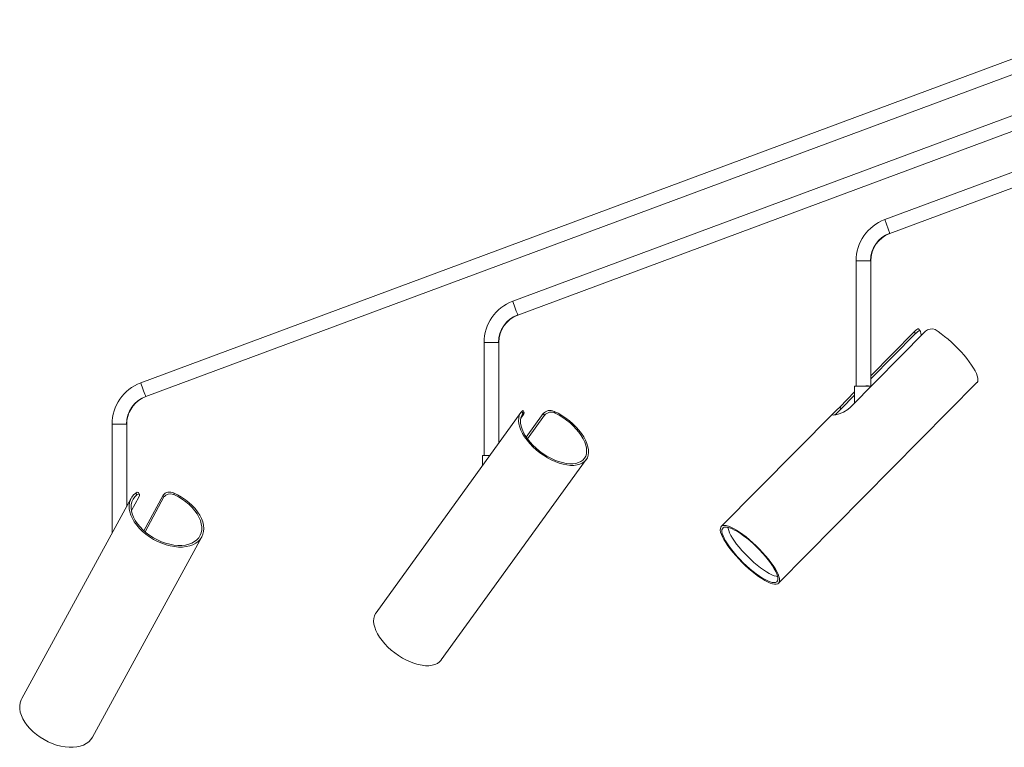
# Model space of a CAD drawing. Header units: millimetres. Extents: x -1604 to 1237, y -736 to 620.
# Tile 1 of 7: x -1565 to -893, y -710 to -214. Entities that reach past the tile are written whole.
import ezdxf

# ---------------------------------------------------------------- set-up
doc = ezdxf.new("R2010")
doc.units = ezdxf.units.MM

msp = doc.modelspace()

# ---------------------------------------------------------------- linework, layer by layer
at = {"color": 7, "linetype": 'Continuous', "lineweight": 15}
for p, q in [((-815.27, -213.58), (-1482.68, -461.47)), ((-711.27, -213.58), (-1228.68, -405.76)), ((-607.27, -213.58), (-974.68, -350.05)), ((-1479.2, -470.85), (-811.79, -222.95)), ((-1225.2, -415.13), (-707.79, -222.95)), ((-971.2, -359.42), (-603.79, -222.95)), ((-971.2, -359.42), (-974.68, -350.05)), ((-994.23, -378.17), (-994.23, -463.61)), ((-994.23, -378.17), (-984.23, -378.17)), ((-984.23, -463.61), (-984.23, -378.17)), ((-947.24, -426.68), (-998.02, -478.01)), ((-984.23, -456.54), (-954.67, -426.66)), ((-953.64, -427.84), (-984.23, -458.76)), ((-954.67, -426.66), (-953.64, -427.84)), ((-950.53, -425.93), (-951.66, -424.63)), ((-1248.23, -433.88), (-1248.23, -511.11)), ((-1248.23, -433.88), (-1238.23, -433.88)), ((-1238.23, -502.54), (-1238.23, -433.88)), ((-1047.17, -598.15), (-911.75, -461.26)), ((-995.23, -463.61), (-995.23, -475.19)), ((-989.23, -463.61), (-983.77, -463.61)), ((-985.8, -463.57), (-986.73, -463.61)), ((-985.85, -463.61), (-985.69, -463.48)), ((-985.69, -463.61), (-985.69, -463.48)), ((-1005.45, -477.99), (-995.23, -467.66)), ((-995.23, -469.88), (-1004.43, -479.17)), ((-1223.07, -481.59), (-1322.01, -618.3)), ((-1223.2, -485.62), (-1221.75, -483.62)), ((-1221.67, -482.22), (-1222.51, -480.9)), ((-1220.79, -481.59), (-1221.56, -480.38)), ((-1219.41, -498.47), (-1207.8, -482.42)), ((-1207.05, -483.6), (-1218.62, -499.59)), ((-1207.8, -482.42), (-1207.05, -483.6)), ((-1200.46, -480.88), (-1199.62, -482.2)), ((-1009.54, -481.91), (-1086.27, -559.47)), ((-1004.43, -479.17), (-1005.45, -477.99)), ((-1502.23, -489.6), (-1502.23, -564.07)), ((-1502.23, -489.6), (-1492.23, -489.6)), ((-1492.23, -545.78), (-1492.23, -489.6)), ((-1277.45, -650.55), (-1178.51, -513.83)), ((-1249.23, -511.11), (-1249.23, -517.74)), ((-1485.4, -537.94), (-1486.03, -536.62)), ((-1483.55, -537.56), (-1484.12, -536.36)), ((-1460.27, -536.6), (-1459.63, -537.92)), ((-1489.2, -540.24), (-1563.93, -676.94)), ((-1488.99, -548.58), (-1483.94, -539.34)), ((-1480.55, -562.32), (-1467.33, -538.15)), ((-1466.77, -539.33), (-1479.73, -563.04)), ((-1467.33, -538.15), (-1466.77, -539.33)), ((-1515.67, -703.32), (-1440.94, -566.63))]:
    msp.add_line(p, q, dxfattribs=at)
at = {"color": 8, "linetype": 'Continuous', "lineweight": 15}
for p, q in [((-994.15, -378.17), (-994.23, -378.17)), ((-1248.15, -433.88), (-1248.23, -433.88)), ((-1502.15, -489.6), (-1502.23, -489.6))]:
    msp.add_line(p, q, dxfattribs=at)
at = {"color": 7, "linetype": 'Continuous', "lineweight": 15, "flags": 128}
for points in [[(-1225.2, -415.13), (-1225.27, -414.95), (-1225.47, -414.39), (-1225.79, -413.52), (-1226.21, -412.4), (-1226.69, -411.12), (-1227.18, -409.79), (-1227.66, -408.5), (-1228.07, -407.38), (-1228.4, -406.51), (-1228.61, -405.95), (-1228.68, -405.76)], [(-954.67, -426.66), (-953.65, -425.66), (-952.78, -424.93), (-952.14, -424.55), (-951.71, -424.58), (-951.68, -424.65)], [(-950.36, -426.43), (-950.75, -425.77), (-951.34, -425.88), (-952.22, -426.5), (-953.24, -427.43), (-953.64, -427.84)], [(-949.59, -429.06), (-950.04, -427.81), (-950.36, -426.43)], [(-940.36, -425.13), (-941.93, -424.58), (-943.77, -424.68), (-945.43, -425.32), (-946.79, -426.26), (-947.24, -426.68)], [(-940.36, -425.13), (-938.25, -426.49), (-936.04, -428.05), (-933.77, -429.78), (-931.47, -431.67), (-929.17, -433.7), (-926.89, -435.83), (-924.67, -438.05), (-922.54, -440.31), (-920.52, -442.59), (-918.65, -444.87), (-916.93, -447.1), (-915.4, -449.27), (-914.08, -451.35), (-912.98, -453.3), (-912.12, -455.1), (-911.51, -456.74), (-911.16, -458.18), (-911.06, -459.41), (-911.23, -460.41), (-911.66, -461.17), (-911.75, -461.26)], [(-1479.2, -470.85), (-1479.27, -470.66), (-1479.47, -470.11), (-1479.79, -469.23), (-1480.21, -468.11), (-1480.69, -466.83), (-1481.18, -465.5), (-1481.66, -464.22), (-1482.07, -463.1), (-1482.4, -462.22), (-1482.61, -461.67), (-1482.68, -461.47)], [(-994.23, -463.6), (-994.66, -463.6), (-995.13, -463.61), (-995.22, -463.61), (-994.94, -463.61), (-994.3, -463.61), (-993.34, -463.61), (-992.12, -463.61), (-990.72, -463.61), (-989.23, -463.61)], [(-983.77, -463.6), (-983.8, -463.6), (-984.23, -463.6)], [(-1481.81, -472.04), (-1481.66, -471.96), (-1479.2, -470.85)], [(-1222.51, -480.9), (-1223.5, -482.26), (-1224.2, -483.81), (-1224.59, -485.55), (-1224.68, -487.45), (-1224.46, -489.47), (-1223.93, -491.61), (-1223.09, -493.82), (-1221.97, -496.09), (-1220.58, -498.37), (-1218.92, -500.65), (-1217.04, -502.89), (-1214.94, -505.06), (-1212.66, -507.14), (-1210.22, -509.09), (-1207.66, -510.9), (-1205.01, -512.54), (-1202.31, -513.98), (-1199.59, -515.21), (-1196.88, -516.22), (-1194.22, -516.98), (-1191.65, -517.49), (-1189.2, -517.75), (-1186.9, -517.75), (-1184.78, -517.49), (-1182.86, -516.97), (-1181.18, -516.2), (-1179.75, -515.19), (-1178.6, -513.95), (-1177.73, -512.51), (-1177.17, -510.87), (-1176.91, -509.06), (-1176.96, -507.1), (-1177.32, -505.03), (-1177.98, -502.85), (-1178.94, -500.61), (-1180.19, -498.33), (-1181.7, -496.05), (-1183.45, -493.78), (-1185.44, -491.57), (-1187.62, -489.44), (-1189.98, -487.41), (-1192.47, -485.52), (-1195.07, -483.78), (-1197.75, -482.23), (-1200.46, -480.88)], [(-1221.67, -482.22), (-1222.54, -483.61), (-1223.11, -485.2), (-1223.37, -486.96), (-1223.32, -488.87), (-1222.96, -490.9), (-1222.29, -493.02), (-1221.33, -495.21), (-1220.08, -497.43), (-1218.57, -499.66), (-1216.81, -501.86), (-1214.83, -504), (-1212.66, -506.06), (-1210.32, -508), (-1207.86, -509.8), (-1205.29, -511.43), (-1202.66, -512.87), (-1200.01, -514.11), (-1197.37, -515.11), (-1194.77, -515.88), (-1192.26, -516.4), (-1189.87, -516.66), (-1187.62, -516.65), (-1185.56, -516.39), (-1183.71, -515.87), (-1182.09, -515.1), (-1180.73, -514.09), (-1179.65, -512.85), (-1178.86, -511.4), (-1178.37, -509.77), (-1178.19, -507.97), (-1178.33, -506.02), (-1178.77, -503.97), (-1179.52, -501.82), (-1180.56, -499.62), (-1181.88, -497.39), (-1183.46, -495.17), (-1185.28, -492.98), (-1187.31, -490.86), (-1189.53, -488.83), (-1191.9, -486.93), (-1194.4, -485.17), (-1196.99, -483.59), (-1199.62, -482.2)], [(-1222.51, -480.9), (-1221.85, -480.34), (-1221.61, -480.42)], [(-1221.75, -483.62), (-1221.12, -482.64), (-1220.8, -481.93), (-1220.81, -481.57), (-1221.09, -481.63), (-1221.67, -482.22)], [(-1005.45, -477.99), (-1007.54, -480.03), (-1009.22, -481.6), (-1010.26, -482.71), (-1010.34, -483.34), (-1009.7, -483.47), (-1008.04, -483.25), (-1005.68, -482.59), (-1002.82, -481.4), (-999.87, -479.61), (-998.02, -478.01)], [(-1248.23, -511.11), (-1248.4, -511.11), (-1248.99, -511.11), (-1249.23, -511.11), (-1249.09, -511.11), (-1248.58, -511.11), (-1247.73, -511.12), (-1246.6, -511.12), (-1245.26, -511.12), (-1244.44, -511.12)], [(-1486.03, -536.62), (-1487.55, -537.97), (-1488.78, -539.53), (-1489.7, -541.27), (-1490.29, -543.16), (-1490.57, -545.19), (-1490.51, -547.33), (-1490.12, -549.54), (-1489.4, -551.81), (-1488.37, -554.09), (-1487.04, -556.37), (-1485.42, -558.61), (-1483.54, -560.78), (-1481.42, -562.86), (-1479.08, -564.81), (-1476.57, -566.62), (-1473.9, -568.26), (-1471.12, -569.7), (-1468.27, -570.93), (-1465.37, -571.94), (-1462.46, -572.7), (-1459.59, -573.22), (-1456.8, -573.48), (-1454.11, -573.48), (-1451.56, -573.21), (-1449.19, -572.69), (-1447.02, -571.93), (-1445.09, -570.92), (-1443.41, -569.68), (-1442.02, -568.24), (-1440.93, -566.6), (-1440.15, -564.79), (-1439.69, -562.83), (-1439.57, -560.75), (-1439.77, -558.58), (-1440.31, -556.34), (-1441.16, -554.06), (-1442.33, -551.78), (-1443.79, -549.51), (-1445.52, -547.3), (-1447.51, -545.16), (-1449.73, -543.14), (-1452.15, -541.24), (-1454.73, -539.51), (-1457.45, -537.95), (-1460.27, -536.6)], [(-1486.03, -536.62), (-1485, -536.06), (-1484.26, -536.16), (-1484.19, -536.39)], [(-1483.94, -539.34), (-1483.54, -538.36), (-1483.51, -537.65), (-1483.84, -537.29), (-1484.46, -537.35), (-1485.4, -537.94)], [(-1459.63, -537.92), (-1462.09, -537.26), (-1463.87, -537.37), (-1465.45, -537.99), (-1466.5, -538.92), (-1466.77, -539.33)], [(-1485.4, -537.94), (-1486.78, -539.33), (-1487.86, -540.92), (-1488.63, -542.68), (-1489.07, -544.59), (-1489.19, -546.62), (-1488.97, -548.74), (-1488.42, -550.93), (-1487.54, -553.15), (-1486.36, -555.38), (-1484.89, -557.58), (-1483.14, -559.72), (-1481.14, -561.78), (-1478.92, -563.72), (-1476.51, -565.52), (-1473.94, -567.15), (-1471.25, -568.59), (-1468.47, -569.83), (-1465.65, -570.84), (-1462.82, -571.6), (-1460.02, -572.12), (-1457.29, -572.38), (-1454.67, -572.38), (-1452.19, -572.12), (-1449.89, -571.6), (-1447.79, -570.82), (-1445.94, -569.81), (-1444.35, -568.58), (-1443.05, -567.13), (-1442.05, -565.5), (-1441.37, -563.69), (-1441.01, -561.75), (-1440.99, -559.69), (-1441.3, -557.55), (-1441.93, -555.35), (-1442.89, -553.12), (-1444.15, -550.9), (-1445.7, -548.71), (-1447.52, -546.59), (-1449.58, -544.56), (-1451.86, -542.65), (-1454.31, -540.9), (-1456.92, -539.31), (-1459.63, -537.92)], [(-1084.18, -558.76), (-1082.9, -558.9), (-1081.41, -559.29), (-1079.73, -559.94), (-1077.88, -560.83), (-1075.89, -561.96), (-1073.77, -563.31), (-1071.56, -564.86), (-1069.29, -566.59), (-1066.98, -568.48), (-1064.68, -570.51), (-1062.39, -572.64), (-1060.17, -574.86), (-1058.03, -577.12), (-1056, -579.41), (-1054.11, -581.69), (-1052.39, -583.94), (-1050.86, -586.11), (-1049.53, -588.19), (-1048.42, -590.15), (-1047.55, -591.96), (-1046.94, -593.6), (-1046.58, -595.05), (-1046.48, -596.28), (-1046.65, -597.29), (-1047.08, -598.06), (-1047.76, -598.57), (-1048.7, -598.83), (-1049.86, -598.83), (-1051.25, -598.56), (-1052.84, -598.04), (-1054.61, -597.27), (-1056.53, -596.26), (-1058.59, -595.02), (-1060.76, -593.56), (-1063, -591.92), (-1065.3, -590.11), (-1067.61, -588.14), (-1069.9, -586.06), (-1072.16, -583.88), (-1074.35, -581.64), (-1076.44, -579.36), (-1078.4, -577.07), (-1080.2, -574.8), (-1081.84, -572.59), (-1083.27, -570.46), (-1084.49, -568.43), (-1085.48, -566.55), (-1086.22, -564.82), (-1086.71, -563.27), (-1086.94, -561.93), (-1086.9, -560.81), (-1086.6, -559.92), (-1086.04, -559.28), (-1085.23, -558.89), (-1084.18, -558.76)], [(-1083.23, -559.86), (-1084.24, -559.98), (-1085.01, -560.36), (-1085.54, -560.99), (-1085.81, -561.86), (-1085.82, -562.96), (-1085.58, -564.27), (-1085.08, -565.78), (-1084.33, -567.47), (-1083.34, -569.31), (-1082.13, -571.28), (-1080.71, -573.35), (-1079.1, -575.49), (-1077.32, -577.68), (-1075.4, -579.89), (-1073.37, -582.08), (-1071.24, -584.22), (-1069.05, -586.3), (-1066.83, -588.27), (-1064.61, -590.11), (-1062.41, -591.8), (-1060.28, -593.32), (-1058.23, -594.63), (-1056.3, -595.74), (-1054.5, -596.62), (-1052.88, -597.25), (-1051.44, -597.64), (-1050.2, -597.77), (-1049.19, -597.64), (-1048.42, -597.26), (-1047.89, -596.63), (-1047.62, -595.76), (-1047.61, -594.66), (-1047.86, -593.35), (-1048.36, -591.84), (-1049.1, -590.15), (-1050.09, -588.31), (-1051.3, -586.34), (-1052.72, -584.27), (-1054.33, -582.13), (-1056.11, -579.94), (-1058.03, -577.74), (-1060.07, -575.55), (-1062.2, -573.4), (-1064.38, -571.33), (-1066.61, -569.36), (-1068.83, -567.51), (-1071.02, -565.82), (-1073.16, -564.31), (-1075.2, -562.99), (-1077.14, -561.88), (-1078.93, -561.01), (-1080.56, -560.37), (-1082, -559.99), (-1083.23, -559.86)], [(-1081.71, -560.05), (-1081.61, -560.8), (-1081.23, -562.19), (-1080.6, -563.77), (-1079.73, -565.51), (-1078.63, -567.4), (-1077.32, -569.39), (-1075.8, -571.47), (-1074.12, -573.6), (-1072.28, -575.76), (-1070.31, -577.91), (-1068.25, -580.03), (-1066.12, -582.08), (-1063.95, -584.04), (-1061.77, -585.88), (-1059.61, -587.57), (-1057.51, -589.08), (-1055.49, -590.41), (-1053.57, -591.53), (-1051.8, -592.41), (-1050.18, -593.07), (-1048.75, -593.47), (-1047.79, -593.6)], [(-1322.01, -618.3), (-1322.4, -618.9), (-1323.12, -620.45), (-1323.53, -622.18), (-1323.63, -624.08), (-1323.41, -626.11), (-1322.89, -628.24), (-1322.07, -630.46), (-1320.96, -632.73), (-1319.57, -635.02), (-1317.92, -637.3), (-1316.03, -639.55), (-1313.93, -641.73), (-1311.65, -643.81), (-1309.21, -645.77), (-1306.65, -647.59), (-1303.99, -649.23), (-1301.28, -650.68), (-1298.56, -651.91), (-1295.84, -652.92), (-1293.18, -653.69), (-1290.6, -654.21), (-1288.14, -654.47), (-1285.84, -654.46), (-1283.71, -654.2), (-1281.79, -653.68), (-1280.11, -652.91), (-1278.68, -651.89), (-1277.53, -650.65), (-1277.45, -650.55)], [(-1563.93, -676.94), (-1564.39, -677.88), (-1565, -679.78), (-1565.29, -681.8), (-1565.24, -683.94), (-1564.86, -686.16), (-1564.16, -688.43), (-1563.13, -690.72), (-1561.81, -693), (-1560.19, -695.25), (-1558.31, -697.43), (-1556.19, -699.51), (-1553.86, -701.47), (-1551.34, -703.29), (-1548.67, -704.93), (-1545.88, -706.38), (-1543.02, -707.62), (-1540.12, -708.63), (-1537.21, -709.39), (-1534.33, -709.91), (-1531.53, -710.17), (-1528.83, -710.17), (-1526.28, -709.91), (-1523.9, -709.39), (-1521.73, -708.61), (-1519.79, -707.6), (-1518.12, -706.36), (-1516.73, -704.91), (-1515.67, -703.32)]]:
    msp.add_lwpolyline(points, dxfattribs=at)
at = {"color": 7, "linetype": 'Continuous', "lineweight": 15}
for centre, radius, start, end in [((-964.23, -378.17), 30, 110.37647, 179.99999), ((-964.23, -378.17), 20.09, 110.37631, 180.00089), ((-964.23, -378.17), 20, 110.37647, 179.99999), ((-1218.23, -433.88), 30, 110.37644, 179.99999), ((-1218.23, -433.88), 20.09, 110.37662, 180.00096), ((-1218.23, -433.88), 20, 110.37644, 179.99999), ((-1472.23, -489.6), 30, 110.37644, 179.99999), ((-998.32, -160.92), 302.82, 271.67159, 272.39001), ((-1472.23, -489.6), 20.09, 110.37662, 180.00096), ((-1472.23, -489.6), 20, 119.43709, 179.99999), ((-1203.15, -486.34), 6.08, 63.82446, 139.97751), ((-1202.5, -487.34), 5.89, 60.7525, 140.6593), ((-1044.31, -441.55), 54.83, 310.48194, 316.67013), ((-1462.9, -541.5), 5.56, 61.77773, 142.9045)]:
    msp.add_arc(centre, radius, start, end, dxfattribs=at)

doc.saveas('drawing.dxf')
